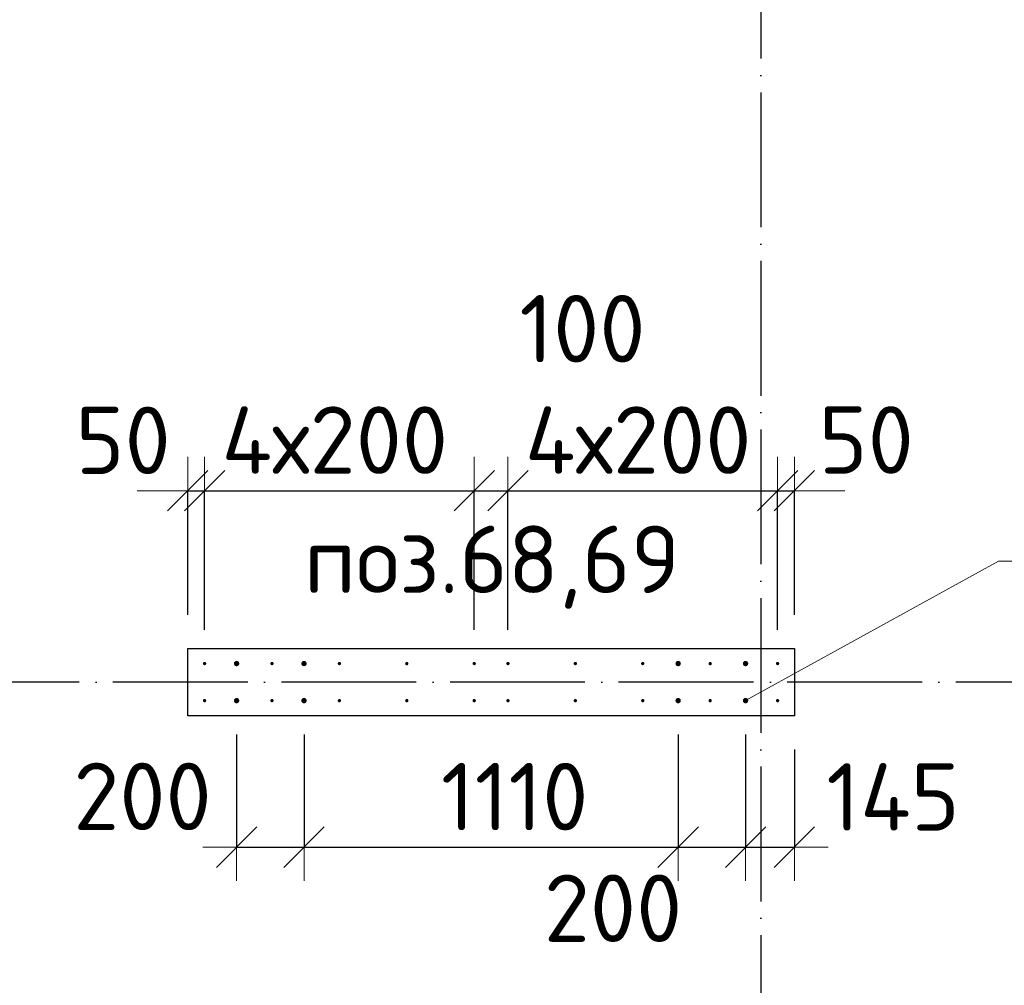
# Model space of a CAD drawing. Header units: millimetres. Extents: x 76517 to 124446, y -73423 to -21861.
# Tile 107 of 117: x 84501 to 87423, y -28059 to -25195. Entities that reach past the tile are written whole.
import ezdxf

# ---------------------------------------------------------------- set-up
doc = ezdxf.new("R2010")
doc.units = ezdxf.units.MM
doc.header["$PDMODE"] = 65
doc.linetypes.add('______11', pattern=[500, 400, -50, 0, -50])
doc.linetypes.add('______5', pattern=[1100, 800, -100, 100, -100])
for name, color, linetype, lineweight in [('Standard', 7, 'Continuous', 25), ('Арм.стержн. Выпуски', 180, 'Continuous', 35), ('Колонна (1)', 7, 'Continuous', 35), ('Размерная линия_ общее_1', 7, 'Continuous', 13)]:
    doc.layers.add(name, color=color, linetype=linetype, lineweight=lineweight)
doc.layers.add('Осевая линия_ общее', color=7, linetype='______5', lineweight=13, true_color=0xa0a0a0)
doc.styles.add('ISOCPEUR', font='ISOCPEUR')
doc.dimstyles.new('DIMSTYLE_10', dxfattribs={"dimtxt": 200, "dimasz": 200, "dimexe": 0, "dimexo": 0, "dimgap": 100, "dimtad": 2, "dimdec": 0, "dimrnd": 5, "dimzin": 12, "dimdsep": 46, "dimtxsty": 'ISOCPEUR', "dimblk1": 'ALL_ML_STRICH', "dimblk2": 'ALL_ML_STRICH', "dimsah": 1, "dimcen": 0, "dimclrd": 7, "dimclre": 256, "dimclrt": 7, "dimadec": 0, "dimazin": 0, "dimtfac": 1, "dimtdec": 0, "dimtix": 1, "dimtmove": 2, "dimatfit": 3, "dimfxl": 0, "dimtvp": 1.2, "dimtzin": 0, "dimlwd": 0, "dimlwe": -3, "dimarcsym": 0})
doc.dimstyles.new('DIMSTYLE_15', dxfattribs={"dimtxt": 200, "dimasz": 200, "dimexe": 0, "dimexo": 0, "dimgap": 100, "dimtad": 0, "dimdec": 0, "dimrnd": 5, "dimzin": 12, "dimdsep": 46, "dimtxsty": 'ISOCPEUR', "dimblk1": 'ALL_ML_STRICH', "dimblk2": 'ALL_ML_STRICH', "dimsah": 1, "dimcen": 0, "dimclrd": 7, "dimclre": 256, "dimclrt": 7, "dimadec": 0, "dimazin": 0, "dimtfac": 1, "dimtdec": 0, "dimtix": 1, "dimtmove": 2, "dimatfit": 3, "dimfxl": 0, "dimtvp": 1.2, "dimtzin": 0, "dimlwd": 0, "dimlwe": -3, "dimarcsym": 0})
doc.dimstyles.new('DIMSTYLE_16', dxfattribs={"dimtxt": 200, "dimasz": 200, "dimexe": 0, "dimexo": 0, "dimgap": 100, "dimtad": 2, "dimdec": 0, "dimrnd": 5, "dimzin": 12, "dimdsep": 46, "dimtxsty": 'ISOCPEUR', "dimblk1": 'ALL_ML_STRICH', "dimblk2": 'ALL_ML_STRICH', "dimsah": 1, "dimcen": 0, "dimclrd": 7, "dimclre": 256, "dimclrt": 7, "dimadec": 0, "dimazin": 0, "dimtfac": 1, "dimtdec": 0, "dimtix": 1, "dimtmove": 2, "dimatfit": 3, "dimfxl": 0, "dimtzin": 0, "dimlwd": 0, "dimlwe": -3, "dimarcsym": 0})

# ---------------------------------------------------------------- blocks, each defined once
blk = doc.blocks.new('ALL_ML_STRICH')
at = {"color": 0, "linetype": 'ByBlock', "lineweight": -2}
for p, q in [((0, -0.5), (0, 0.5)), ((-0.3, -0.3), (0.3, 0.3)), ((-1, 0), (0.5, 0))]:
    blk.add_line(p, q, dxfattribs=at)
blk = doc.blocks.new('*D508')
at = {"layer": 'DEFPOINTS', "color": 7, "linetype": 'Continuous', "lineweight": 13, "transparency": 33554687}
for p in [(85145, -27215), (85345, -27215), (85145, -27649.7)]:
    blk.add_point(p, dxfattribs=at)
at = {"layer": 'Размерная линия_ общее_1', "color": 253, "linetype": 'Continuous', "lineweight": -2, "true_color": 0xa0a0a0, "transparency": 33554687}
for p, q in [((85145, -27315), (85145, -27649.7)), ((85345, -27315), (85345, -27649.7))]:
    blk.add_line(p, q, dxfattribs=at)
at = {"layer": 'Размерная линия_ общее_1', "color": 7, "linetype": 'Continuous', "lineweight": -2, "transparency": 33554687}
blk.add_line((85145, -27649.7), (85345, -27649.7), dxfattribs=at)
at = {"layer": 'Размерная линия_ общее_1', "color": 7, "linetype": 'Continuous', "lineweight": 13, "transparency": 33554687, "xscale": 200, "yscale": 200, "zscale": 200, "rotation": 180}
blk.add_blockref('ALL_ML_STRICH', (85145, -27649.7), dxfattribs=at)
at = {"layer": 'Размерная линия_ общее_1', "color": 7, "linetype": 'Continuous', "lineweight": 13, "transparency": 33554687, "xscale": 200, "yscale": 200, "zscale": 200}
blk.add_blockref('ALL_ML_STRICH', (85345, -27649.7), dxfattribs=at)
at = {"layer": 'Размерная линия_ общее_1', "color": 7, "linetype": 'Continuous', "lineweight": 13, "transparency": 33554687, "insert": (84865.8, -27499.1), "char_height": 200, "width": 600, "attachment_point": 5, "style": 'ISOCPEUR'}
blk.add_mtext('\\A1;{200}', dxfattribs=at)
blk = doc.blocks.new('*D509')
at = {"layer": 'DEFPOINTS', "color": 7, "linetype": 'Continuous', "lineweight": 13, "transparency": 33554687}
for p in [(85345, -27215), (86455, -27215), (85345, -27649.7)]:
    blk.add_point(p, dxfattribs=at)
at = {"layer": 'Размерная линия_ общее_1', "color": 253, "linetype": 'Continuous', "lineweight": -2, "true_color": 0xa0a0a0, "transparency": 33554687}
for p, q in [((85345, -27315), (85345, -27649.7)), ((86455, -27315), (86455, -27649.7))]:
    blk.add_line(p, q, dxfattribs=at)
at = {"layer": 'Размерная линия_ общее_1', "color": 7, "linetype": 'Continuous', "lineweight": -2, "transparency": 33554687}
blk.add_line((85345, -27649.7), (86455, -27649.7), dxfattribs=at)
at = {"layer": 'Размерная линия_ общее_1', "color": 7, "linetype": 'Continuous', "lineweight": 13, "transparency": 33554687, "xscale": 200, "yscale": 200, "zscale": 200, "rotation": 180}
blk.add_blockref('ALL_ML_STRICH', (85345, -27649.7), dxfattribs=at)
at = {"layer": 'Размерная линия_ общее_1', "color": 7, "linetype": 'Continuous', "lineweight": 13, "transparency": 33554687, "xscale": 200, "yscale": 200, "zscale": 200}
blk.add_blockref('ALL_ML_STRICH', (86455, -27649.7), dxfattribs=at)
at = {"layer": 'Размерная линия_ общее_1', "color": 7, "linetype": 'Continuous', "lineweight": 13, "transparency": 33554687, "insert": (85970, -27499.7), "char_height": 200, "width": 800, "attachment_point": 5, "style": 'ISOCPEUR'}
blk.add_mtext('\\A1;{1110}', dxfattribs=at)
blk = doc.blocks.new('*D510')
at = {"layer": 'DEFPOINTS', "color": 7, "linetype": 'Continuous', "lineweight": 13, "transparency": 33554687}
for p in [(86455, -27215), (86655, -27215), (86455, -27649.7)]:
    blk.add_point(p, dxfattribs=at)
at = {"layer": 'Размерная линия_ общее_1', "color": 253, "linetype": 'Continuous', "lineweight": -2, "true_color": 0xa0a0a0, "transparency": 33554687}
for p, q in [((86455, -27315), (86455, -27649.7)), ((86655, -27315), (86655, -27649.7))]:
    blk.add_line(p, q, dxfattribs=at)
at = {"layer": 'Размерная линия_ общее_1', "color": 7, "linetype": 'Continuous', "lineweight": -2, "transparency": 33554687}
blk.add_line((86455, -27649.7), (86655, -27649.7), dxfattribs=at)
at = {"layer": 'Размерная линия_ общее_1', "color": 7, "linetype": 'Continuous', "lineweight": 13, "transparency": 33554687, "xscale": 200, "yscale": 200, "zscale": 200, "rotation": 180}
blk.add_blockref('ALL_ML_STRICH', (86455, -27649.7), dxfattribs=at)
at = {"layer": 'Размерная линия_ общее_1', "color": 7, "linetype": 'Continuous', "lineweight": 13, "transparency": 33554687, "xscale": 200, "yscale": 200, "zscale": 200}
blk.add_blockref('ALL_ML_STRICH', (86655, -27649.7), dxfattribs=at)
at = {"layer": 'Размерная линия_ общее_1', "color": 7, "linetype": 'Continuous', "lineweight": 13, "transparency": 33554687, "insert": (86261.9, -27830.9), "char_height": 200, "width": 600, "attachment_point": 5, "style": 'ISOCPEUR'}
blk.add_mtext('\\A1;{200}', dxfattribs=at)
blk = doc.blocks.new('*D511')
at = {"layer": 'DEFPOINTS', "color": 7, "linetype": 'Continuous', "lineweight": 13, "transparency": 33554687}
for p in [(86655, -27215), (86800, -27260), (86655, -27649.7)]:
    blk.add_point(p, dxfattribs=at)
at = {"layer": 'Размерная линия_ общее_1', "color": 253, "linetype": 'Continuous', "lineweight": -2, "true_color": 0xa0a0a0, "transparency": 33554687}
for p, q in [((86655, -27315), (86655, -27649.7)), ((86800, -27360), (86800, -27649.7))]:
    blk.add_line(p, q, dxfattribs=at)
at = {"layer": 'Размерная линия_ общее_1', "color": 7, "linetype": 'Continuous', "lineweight": -2, "transparency": 33554687}
blk.add_line((86655, -27649.7), (86800, -27649.7), dxfattribs=at)
at = {"layer": 'Размерная линия_ общее_1', "color": 7, "linetype": 'Continuous', "lineweight": 13, "transparency": 33554687, "xscale": 200, "yscale": 200, "zscale": 200, "rotation": 180}
blk.add_blockref('ALL_ML_STRICH', (86655, -27649.7), dxfattribs=at)
at = {"layer": 'Размерная линия_ общее_1', "color": 7, "linetype": 'Continuous', "lineweight": 13, "transparency": 33554687, "xscale": 200, "yscale": 200, "zscale": 200}
blk.add_blockref('ALL_ML_STRICH', (86800, -27649.7), dxfattribs=at)
at = {"layer": 'Размерная линия_ общее_1', "color": 7, "linetype": 'Continuous', "lineweight": 13, "transparency": 33554687, "insert": (87092.7, -27500.7), "char_height": 200, "width": 600, "attachment_point": 5, "style": 'ISOCPEUR'}
blk.add_mtext('\\A1;{145}', dxfattribs=at)
blk = doc.blocks.new('*D512')
at = {"layer": 'DEFPOINTS', "color": 7, "linetype": 'Continuous', "lineweight": 13, "transparency": 33554687}
for p in [(85000, -26592.1), (85000, -27060), (85050, -27105)]:
    blk.add_point(p, dxfattribs=at)
at = {"layer": 'Размерная линия_ общее_1', "color": 253, "linetype": 'Continuous', "lineweight": -2, "true_color": 0xa0a0a0, "transparency": 33554687}
for p, q in [((85000, -26960), (85000, -26592.1)), ((85050, -27005), (85050, -26592.1))]:
    blk.add_line(p, q, dxfattribs=at)
at = {"layer": 'Размерная линия_ общее_1', "color": 7, "linetype": 'Continuous', "lineweight": -2, "transparency": 33554687}
blk.add_line((85000, -26592.1), (85050, -26592.1), dxfattribs=at)
at = {"layer": 'Размерная линия_ общее_1', "color": 7, "linetype": 'Continuous', "lineweight": 13, "transparency": 33554687, "xscale": 200, "yscale": 200, "zscale": 200}
blk.add_blockref('ALL_ML_STRICH', (85050, -26592.1), dxfattribs=at)
at = {"layer": 'Размерная линия_ общее_1', "color": 7, "linetype": 'Continuous', "lineweight": 13, "transparency": 33554687, "xscale": 200, "yscale": 200, "zscale": 200, "rotation": 180}
blk.add_blockref('ALL_ML_STRICH', (85000, -26592.1), dxfattribs=at)
at = {"layer": 'Размерная линия_ общее_1', "color": 7, "linetype": 'Continuous', "lineweight": 13, "transparency": 33554687, "insert": (84808.4, -26442.8), "char_height": 200, "width": 400, "attachment_point": 5, "style": 'ISOCPEUR'}
blk.add_mtext('\\A1;{50}', dxfattribs=at)
blk = doc.blocks.new('*D513')
at = {"layer": 'DEFPOINTS', "color": 7, "linetype": 'Continuous', "lineweight": 13, "transparency": 33554687}
for p in [(85050, -26592.1), (85050, -27105), (85850, -27105)]:
    blk.add_point(p, dxfattribs=at)
at = {"layer": 'Размерная линия_ общее_1', "color": 253, "linetype": 'Continuous', "lineweight": -2, "true_color": 0xa0a0a0, "transparency": 33554687}
for p, q in [((85050, -27005), (85050, -26592.1)), ((85850, -27005), (85850, -26592.1))]:
    blk.add_line(p, q, dxfattribs=at)
at = {"layer": 'Размерная линия_ общее_1', "color": 7, "linetype": 'Continuous', "lineweight": -2, "transparency": 33554687}
blk.add_line((85050, -26592.1), (85850, -26592.1), dxfattribs=at)
at = {"layer": 'Размерная линия_ общее_1', "color": 7, "linetype": 'Continuous', "lineweight": 13, "transparency": 33554687, "xscale": 200, "yscale": 200, "zscale": 200, "rotation": 180}
blk.add_blockref('ALL_ML_STRICH', (85050, -26592.1), dxfattribs=at)
at = {"layer": 'Размерная линия_ общее_1', "color": 7, "linetype": 'Continuous', "lineweight": 13, "transparency": 33554687, "xscale": 200, "yscale": 200, "zscale": 200}
blk.add_blockref('ALL_ML_STRICH', (85850, -26592.1), dxfattribs=at)
at = {"layer": 'Размерная линия_ общее_1', "color": 7, "linetype": 'Continuous', "lineweight": 13, "transparency": 33554687, "insert": (85100, -26342.1), "char_height": 200, "width": 10, "attachment_point": 1, "line_spacing_factor": 0.60241, "style": 'ISOCPEUR'}
blk.add_mtext('4х200', dxfattribs=at)
blk = doc.blocks.new('*D514')
at = {"layer": 'DEFPOINTS', "color": 7, "linetype": 'Continuous', "lineweight": 13, "transparency": 33554687}
for p in [(85850, -26592.1), (85850, -27105), (85950, -27105)]:
    blk.add_point(p, dxfattribs=at)
at = {"layer": 'Размерная линия_ общее_1', "color": 253, "linetype": 'Continuous', "lineweight": -2, "true_color": 0xa0a0a0, "transparency": 33554687}
for p, q in [((85850, -27005), (85850, -26592.1)), ((85950, -27005), (85950, -26592.1))]:
    blk.add_line(p, q, dxfattribs=at)
at = {"layer": 'Размерная линия_ общее_1', "color": 7, "linetype": 'Continuous', "lineweight": -2, "transparency": 33554687}
blk.add_line((85850, -26592.1), (85950, -26592.1), dxfattribs=at)
at = {"layer": 'Размерная линия_ общее_1', "color": 7, "linetype": 'Continuous', "lineweight": 13, "transparency": 33554687, "xscale": 200, "yscale": 200, "zscale": 200, "rotation": 180}
blk.add_blockref('ALL_ML_STRICH', (85850, -26592.1), dxfattribs=at)
at = {"layer": 'Размерная линия_ общее_1', "color": 7, "linetype": 'Continuous', "lineweight": 13, "transparency": 33554687, "xscale": 200, "yscale": 200, "zscale": 200}
blk.add_blockref('ALL_ML_STRICH', (85950, -26592.1), dxfattribs=at)
at = {"layer": 'Размерная линия_ общее_1', "color": 7, "linetype": 'Continuous', "lineweight": 13, "transparency": 33554687, "insert": (86171.1, -26111.5), "char_height": 200, "width": 600, "attachment_point": 5, "style": 'ISOCPEUR'}
blk.add_mtext('\\A1;{100}', dxfattribs=at)
blk = doc.blocks.new('*D515')
at = {"layer": 'DEFPOINTS', "color": 7, "linetype": 'Continuous', "lineweight": 13, "transparency": 33554687}
for p in [(85950, -26592.1), (85950, -27105), (86750, -27105)]:
    blk.add_point(p, dxfattribs=at)
at = {"layer": 'Размерная линия_ общее_1', "color": 253, "linetype": 'Continuous', "lineweight": -2, "true_color": 0xa0a0a0, "transparency": 33554687}
for p, q in [((85950, -27005), (85950, -26592.1)), ((86750, -27005), (86750, -26592.1))]:
    blk.add_line(p, q, dxfattribs=at)
at = {"layer": 'Размерная линия_ общее_1', "color": 7, "linetype": 'Continuous', "lineweight": -2, "transparency": 33554687}
blk.add_line((85950, -26592.1), (86750, -26592.1), dxfattribs=at)
at = {"layer": 'Размерная линия_ общее_1', "color": 7, "linetype": 'Continuous', "lineweight": 13, "transparency": 33554687, "xscale": 200, "yscale": 200, "zscale": 200, "rotation": 180}
blk.add_blockref('ALL_ML_STRICH', (85950, -26592.1), dxfattribs=at)
at = {"layer": 'Размерная линия_ общее_1', "color": 7, "linetype": 'Continuous', "lineweight": 13, "transparency": 33554687, "xscale": 200, "yscale": 200, "zscale": 200}
blk.add_blockref('ALL_ML_STRICH', (86750, -26592.1), dxfattribs=at)
at = {"layer": 'Размерная линия_ общее_1', "color": 7, "linetype": 'Continuous', "lineweight": 13, "transparency": 33554687, "insert": (86000, -26342.1), "char_height": 200, "width": 10, "attachment_point": 1, "line_spacing_factor": 0.60241, "style": 'ISOCPEUR'}
blk.add_mtext('4х200', dxfattribs=at)
blk = doc.blocks.new('*D516')
at = {"layer": 'DEFPOINTS', "color": 7, "linetype": 'Continuous', "lineweight": 13, "transparency": 33554687}
for p in [(86750, -26592.1), (86800, -27060), (86750, -27105)]:
    blk.add_point(p, dxfattribs=at)
at = {"layer": 'Размерная линия_ общее_1', "color": 253, "linetype": 'Continuous', "lineweight": -2, "true_color": 0xa0a0a0, "transparency": 33554687}
for p, q in [((86750, -27005), (86750, -26592.1)), ((86800, -26960), (86800, -26592.1))]:
    blk.add_line(p, q, dxfattribs=at)
at = {"layer": 'Размерная линия_ общее_1', "color": 7, "linetype": 'Continuous', "lineweight": -2, "transparency": 33554687}
blk.add_line((86750, -26592.1), (86800, -26592.1), dxfattribs=at)
at = {"layer": 'Размерная линия_ общее_1', "color": 7, "linetype": 'Continuous', "lineweight": 13, "transparency": 33554687, "xscale": 200, "yscale": 200, "zscale": 200}
blk.add_blockref('ALL_ML_STRICH', (86800, -26592.1), dxfattribs=at)
at = {"layer": 'Размерная линия_ общее_1', "color": 7, "linetype": 'Continuous', "lineweight": 13, "transparency": 33554687, "xscale": 200, "yscale": 200, "zscale": 200, "rotation": 180}
blk.add_blockref('ALL_ML_STRICH', (86750, -26592.1), dxfattribs=at)
at = {"layer": 'Размерная линия_ общее_1', "color": 7, "linetype": 'Continuous', "lineweight": 13, "transparency": 33554687, "insert": (87013, -26441.6), "char_height": 200, "width": 400, "attachment_point": 5, "style": 'ISOCPEUR'}
blk.add_mtext('\\A1;{50}', dxfattribs=at)

msp = doc.modelspace()

# ---------------------------------------------------------------- hatches: boundary and pattern name
at = {"layer": 'Арм.стержн. Выпуски', "linetype": 'Continuous', "lineweight": 35, "transparency": 33554687}
for color, points in [(4, [(85055, -27105), (85054.6, -27103.1), (85053.5, -27101.5), (85051.9, -27100.4), (85050, -27100), (85048.1, -27100.4), (85046.5, -27101.5), (85045.4, -27103.1), (85045, -27105), (85045.4, -27106.9), (85046.5, -27108.5), (85048.1, -27109.6), (85050, -27110), (85051.9, -27109.6), (85053.5, -27108.5), (85054.6, -27106.9)]), (7, [(85153, -27105), (85152.4, -27101.9), (85150.7, -27099.3), (85148.1, -27097.6), (85145, -27097), (85141.9, -27097.6), (85139.3, -27099.3), (85137.6, -27101.9), (85137, -27105), (85137.6, -27108.1), (85139.3, -27110.7), (85141.9, -27112.4), (85145, -27113), (85148.1, -27112.4), (85150.7, -27110.7), (85152.4, -27108.1)]), (4, [(85255, -27105), (85254.6, -27103.1), (85253.5, -27101.5), (85251.9, -27100.4), (85250, -27100), (85248.1, -27100.4), (85246.5, -27101.5), (85245.4, -27103.1), (85245, -27105), (85245.4, -27106.9), (85246.5, -27108.5), (85248.1, -27109.6), (85250, -27110), (85251.9, -27109.6), (85253.5, -27108.5), (85254.6, -27106.9)]), (7, [(85353, -27105), (85352.4, -27101.9), (85350.7, -27099.3), (85348.1, -27097.6), (85345, -27097), (85341.9, -27097.6), (85339.3, -27099.3), (85337.6, -27101.9), (85337, -27105), (85337.6, -27108.1), (85339.3, -27110.7), (85341.9, -27112.4), (85345, -27113), (85348.1, -27112.4), (85350.7, -27110.7), (85352.4, -27108.1)]), (4, [(85455, -27105), (85454.6, -27103.1), (85453.5, -27101.5), (85451.9, -27100.4), (85450, -27100), (85448.1, -27100.4), (85446.5, -27101.5), (85445.4, -27103.1), (85445, -27105), (85445.4, -27106.9), (85446.5, -27108.5), (85448.1, -27109.6), (85450, -27110), (85451.9, -27109.6), (85453.5, -27108.5), (85454.6, -27106.9)]), (4, [(85655, -27105), (85654.6, -27103.1), (85653.5, -27101.5), (85651.9, -27100.4), (85650, -27100), (85648.1, -27100.4), (85646.5, -27101.5), (85645.4, -27103.1), (85645, -27105), (85645.4, -27106.9), (85646.5, -27108.5), (85648.1, -27109.6), (85650, -27110), (85651.9, -27109.6), (85653.5, -27108.5), (85654.6, -27106.9)]), (4, [(85855, -27105), (85854.6, -27103.1), (85853.5, -27101.5), (85851.9, -27100.4), (85850, -27100), (85848.1, -27100.4), (85846.5, -27101.5), (85845.4, -27103.1), (85845, -27105), (85845.4, -27106.9), (85846.5, -27108.5), (85848.1, -27109.6), (85850, -27110), (85851.9, -27109.6), (85853.5, -27108.5), (85854.6, -27106.9)]), (4, [(85955, -27105), (85954.6, -27103.1), (85953.5, -27101.5), (85951.9, -27100.4), (85950, -27100), (85948.1, -27100.4), (85946.5, -27101.5), (85945.4, -27103.1), (85945, -27105), (85945.4, -27106.9), (85946.5, -27108.5), (85948.1, -27109.6), (85950, -27110), (85951.9, -27109.6), (85953.5, -27108.5), (85954.6, -27106.9)]), (4, [(86155, -27105), (86154.6, -27103.1), (86153.5, -27101.5), (86151.9, -27100.4), (86150, -27100), (86148.1, -27100.4), (86146.5, -27101.5), (86145.4, -27103.1), (86145, -27105), (86145.4, -27106.9), (86146.5, -27108.5), (86148.1, -27109.6), (86150, -27110), (86151.9, -27109.6), (86153.5, -27108.5), (86154.6, -27106.9)]), (4, [(86355, -27105), (86354.6, -27103.1), (86353.5, -27101.5), (86351.9, -27100.4), (86350, -27100), (86348.1, -27100.4), (86346.5, -27101.5), (86345.4, -27103.1), (86345, -27105), (86345.4, -27106.9), (86346.5, -27108.5), (86348.1, -27109.6), (86350, -27110), (86351.9, -27109.6), (86353.5, -27108.5), (86354.6, -27106.9)]), (7, [(86463, -27105), (86462.4, -27101.9), (86460.7, -27099.3), (86458.1, -27097.6), (86455, -27097), (86451.9, -27097.6), (86449.3, -27099.3), (86447.6, -27101.9), (86447, -27105), (86447.6, -27108.1), (86449.3, -27110.7), (86451.9, -27112.4), (86455, -27113), (86458.1, -27112.4), (86460.7, -27110.7), (86462.4, -27108.1)]), (4, [(86555, -27105), (86554.6, -27103.1), (86553.5, -27101.5), (86551.9, -27100.4), (86550, -27100), (86548.1, -27100.4), (86546.5, -27101.5), (86545.4, -27103.1), (86545, -27105), (86545.4, -27106.9), (86546.5, -27108.5), (86548.1, -27109.6), (86550, -27110), (86551.9, -27109.6), (86553.5, -27108.5), (86554.6, -27106.9)]), (7, [(86663, -27105), (86662.4, -27101.9), (86660.7, -27099.3), (86658.1, -27097.6), (86655, -27097), (86651.9, -27097.6), (86649.3, -27099.3), (86647.6, -27101.9), (86647, -27105), (86647.6, -27108.1), (86649.3, -27110.7), (86651.9, -27112.4), (86655, -27113), (86658.1, -27112.4), (86660.7, -27110.7), (86662.4, -27108.1)]), (4, [(86755, -27105), (86754.6, -27103.1), (86753.5, -27101.5), (86751.9, -27100.4), (86750, -27100), (86748.1, -27100.4), (86746.5, -27101.5), (86745.4, -27103.1), (86745, -27105), (86745.4, -27106.9), (86746.5, -27108.5), (86748.1, -27109.6), (86750, -27110), (86751.9, -27109.6), (86753.5, -27108.5), (86754.6, -27106.9)]), (4, [(85055, -27215), (85054.6, -27213.1), (85053.5, -27211.5), (85051.9, -27210.4), (85050, -27210), (85048.1, -27210.4), (85046.5, -27211.5), (85045.4, -27213.1), (85045, -27215), (85045.4, -27216.9), (85046.5, -27218.5), (85048.1, -27219.6), (85050, -27220), (85051.9, -27219.6), (85053.5, -27218.5), (85054.6, -27216.9)]), (7, [(85153, -27215), (85152.4, -27211.9), (85150.7, -27209.3), (85148.1, -27207.6), (85145, -27207), (85141.9, -27207.6), (85139.3, -27209.3), (85137.6, -27211.9), (85137, -27215), (85137.6, -27218.1), (85139.3, -27220.7), (85141.9, -27222.4), (85145, -27223), (85148.1, -27222.4), (85150.7, -27220.7), (85152.4, -27218.1)]), (4, [(85255, -27215), (85254.6, -27213.1), (85253.5, -27211.5), (85251.9, -27210.4), (85250, -27210), (85248.1, -27210.4), (85246.5, -27211.5), (85245.4, -27213.1), (85245, -27215), (85245.4, -27216.9), (85246.5, -27218.5), (85248.1, -27219.6), (85250, -27220), (85251.9, -27219.6), (85253.5, -27218.5), (85254.6, -27216.9)]), (7, [(85353, -27215), (85352.4, -27211.9), (85350.7, -27209.3), (85348.1, -27207.6), (85345, -27207), (85341.9, -27207.6), (85339.3, -27209.3), (85337.6, -27211.9), (85337, -27215), (85337.6, -27218.1), (85339.3, -27220.7), (85341.9, -27222.4), (85345, -27223), (85348.1, -27222.4), (85350.7, -27220.7), (85352.4, -27218.1)]), (4, [(85455, -27215), (85454.6, -27213.1), (85453.5, -27211.5), (85451.9, -27210.4), (85450, -27210), (85448.1, -27210.4), (85446.5, -27211.5), (85445.4, -27213.1), (85445, -27215), (85445.4, -27216.9), (85446.5, -27218.5), (85448.1, -27219.6), (85450, -27220), (85451.9, -27219.6), (85453.5, -27218.5), (85454.6, -27216.9)]), (4, [(85655, -27215), (85654.6, -27213.1), (85653.5, -27211.5), (85651.9, -27210.4), (85650, -27210), (85648.1, -27210.4), (85646.5, -27211.5), (85645.4, -27213.1), (85645, -27215), (85645.4, -27216.9), (85646.5, -27218.5), (85648.1, -27219.6), (85650, -27220), (85651.9, -27219.6), (85653.5, -27218.5), (85654.6, -27216.9)]), (4, [(85855, -27215), (85854.6, -27213.1), (85853.5, -27211.5), (85851.9, -27210.4), (85850, -27210), (85848.1, -27210.4), (85846.5, -27211.5), (85845.4, -27213.1), (85845, -27215), (85845.4, -27216.9), (85846.5, -27218.5), (85848.1, -27219.6), (85850, -27220), (85851.9, -27219.6), (85853.5, -27218.5), (85854.6, -27216.9)]), (4, [(85955, -27215), (85954.6, -27213.1), (85953.5, -27211.5), (85951.9, -27210.4), (85950, -27210), (85948.1, -27210.4), (85946.5, -27211.5), (85945.4, -27213.1), (85945, -27215), (85945.4, -27216.9), (85946.5, -27218.5), (85948.1, -27219.6), (85950, -27220), (85951.9, -27219.6), (85953.5, -27218.5), (85954.6, -27216.9)]), (4, [(86155, -27215), (86154.6, -27213.1), (86153.5, -27211.5), (86151.9, -27210.4), (86150, -27210), (86148.1, -27210.4), (86146.5, -27211.5), (86145.4, -27213.1), (86145, -27215), (86145.4, -27216.9), (86146.5, -27218.5), (86148.1, -27219.6), (86150, -27220), (86151.9, -27219.6), (86153.5, -27218.5), (86154.6, -27216.9)]), (4, [(86355, -27215), (86354.6, -27213.1), (86353.5, -27211.5), (86351.9, -27210.4), (86350, -27210), (86348.1, -27210.4), (86346.5, -27211.5), (86345.4, -27213.1), (86345, -27215), (86345.4, -27216.9), (86346.5, -27218.5), (86348.1, -27219.6), (86350, -27220), (86351.9, -27219.6), (86353.5, -27218.5), (86354.6, -27216.9)]), (7, [(86463, -27215), (86462.4, -27211.9), (86460.7, -27209.3), (86458.1, -27207.6), (86455, -27207), (86451.9, -27207.6), (86449.3, -27209.3), (86447.6, -27211.9), (86447, -27215), (86447.6, -27218.1), (86449.3, -27220.7), (86451.9, -27222.4), (86455, -27223), (86458.1, -27222.4), (86460.7, -27220.7), (86462.4, -27218.1)]), (4, [(86555, -27215), (86554.6, -27213.1), (86553.5, -27211.5), (86551.9, -27210.4), (86550, -27210), (86548.1, -27210.4), (86546.5, -27211.5), (86545.4, -27213.1), (86545, -27215), (86545.4, -27216.9), (86546.5, -27218.5), (86548.1, -27219.6), (86550, -27220), (86551.9, -27219.6), (86553.5, -27218.5), (86554.6, -27216.9)]), (7, [(86663, -27215), (86662.4, -27211.9), (86660.7, -27209.3), (86658.1, -27207.6), (86655, -27207), (86651.9, -27207.6), (86649.3, -27209.3), (86647.6, -27211.9), (86647, -27215), (86647.6, -27218.1), (86649.3, -27220.7), (86651.9, -27222.4), (86655, -27223), (86658.1, -27222.4), (86660.7, -27220.7), (86662.4, -27218.1)]), (4, [(86755, -27215), (86754.6, -27213.1), (86753.5, -27211.5), (86751.9, -27210.4), (86750, -27210), (86748.1, -27210.4), (86746.5, -27211.5), (86745.4, -27213.1), (86745, -27215), (86745.4, -27216.9), (86746.5, -27218.5), (86748.1, -27219.6), (86750, -27220), (86751.9, -27219.6), (86753.5, -27218.5), (86754.6, -27216.9)])]:
    msp.add_hatch(color=color, dxfattribs=at).paths.add_polyline_path(points)

# ---------------------------------------------------------------- linework, layer by layer
at = {"layer": 'Арм.стержн. Выпуски', "color": 7, "linetype": 'Continuous', "lineweight": 13, "transparency": 33554687}
for q in [(86655, -27215), (89305.8, -26801.1)]:
    msp.add_line((87405.8, -26801.1), q, dxfattribs=at)
at = {"layer": 'Колонна (1)', "color": 7, "lineweight": 25, "transparency": 33554687}
for p, q in [((85000, -27260), (85000, -27060)), ((85000, -27060), (86800, -27060)), ((86800, -27060), (86800, -27260)), ((86800, -27260), (85000, -27260))]:
    msp.add_line(p, q, dxfattribs=at)
at = {"layer": 'Колонна (1)', "color": 7, "linetype": 'Continuous', "lineweight": 25, "transparency": 33554687}
for p, q in [((85000, -27260), (85000, -27060)), ((85000, -27060), (86800, -27060)), ((86800, -27060), (86800, -27260)), ((86800, -27260), (85000, -27260))]:
    msp.add_line(p, q, dxfattribs=at)
at = {"layer": 'Осевая линия_ общее', "color": 253, "linetype": '______11', "lineweight": -3, "true_color": 0xa0a0a0, "transparency": 33554687}
for p, q in [((86700, -23410), (86700, -72827.9)), ((94680, -27160), (77142.2, -27160))]:
    msp.add_line(p, q, dxfattribs=at)

# ---------------------------------------------------------------- texts
at = {"layer": 'Standard', "color": 7, "linetype": 'Continuous', "lineweight": 13, "transparency": 33554687, "insert": (85903, -26695.8), "char_height": 200, "width": 1196.491, "attachment_point": 2, "style": 'ISOCPEUR'}
msp.add_mtext('\\A1;{\\fISOCPEUR|i0|b0;\\H200.000000;\\W1.000000;\\C7;поз.68,69}\\P', dxfattribs=at)

# ---------------------------------------------------------------- dimensions: what is measured, and where the dimension line sits
at = {"layer": 'Размерная линия_ общее_1', "color": 7, "linetype": 'Continuous', "lineweight": 13, "transparency": 33554687}
for base, p1, p2, dimstyle, picture, middle in [((85950, -26592.1), (85850, -27005), (85950, -27005), 'DIMSTYLE_10', '*D514', (86171.1, -26111.5)), ((85050, -26592.1), (85000, -26960), (85050, -27005), 'DIMSTYLE_10', '*D512', (84808.4, -26442.8)), ((86800, -26592.1), (86750, -27005), (86800, -26960), 'DIMSTYLE_10', '*D516', (87013, -26441.6)), ((85345, -27649.7), (85145, -27315), (85345, -27315), 'DIMSTYLE_10', '*D508', (84865.8, -27499.1)), ((86455, -27649.7), (85345, -27315), (86455, -27315), 'DIMSTYLE_16', '*D509', (85970, -27499.7)), ((86655, -27649.7), (86455, -27315), (86655, -27315), 'DIMSTYLE_15', '*D510', (86261.9, -27830.9)), ((86800, -27649.7), (86655, -27315), (86800, -27360), 'DIMSTYLE_10', '*D511', (87092.7, -27500.7))]:
    dim = msp.add_linear_dim(base=base, p1=p1, p2=p2, dimstyle=dimstyle, override={"dimpost": '<>', "dimclrd": 7, "dimclre": 253, "dimclrt": 7, "dimlwd": 0, "dimlwe": 65533}, dxfattribs=at)
    dim.commit()
    dim.dimension.update_dxf_attribs({"geometry": picture, "text_midpoint": middle, "dimtype": 160})
for base, p1, p2, picture, middle in [((85850, -26592.1), (85050, -27005), (85850, -27005), '*D513', (85450, -26492.1)), ((86750, -26592.1), (85950, -27005), (86750, -27005), '*D515', (86350, -26492.1))]:
    dim = msp.add_linear_dim(base=base, p1=p1, p2=p2, text='4х200', dimstyle='DIMSTYLE_16', override={"dimpost": '<>', "dimclrd": 7, "dimclre": 253, "dimclrt": 7, "dimlwd": 0, "dimlwe": 65533}, dxfattribs=at)
    dim.commit()
    dim.dimension.update_dxf_attribs({"geometry": picture, "text_midpoint": middle, "dimtype": 160})

doc.saveas('drawing.dxf')
